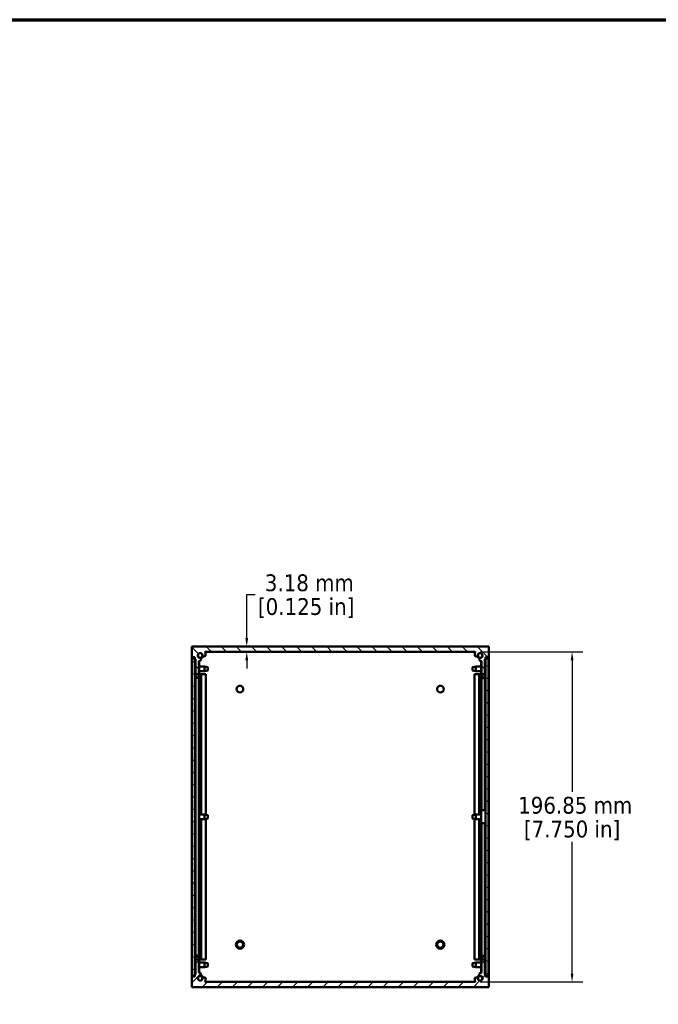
# Model space of a CAD drawing. Header units: millimetres. Extents: x 25 to 1702, y 51 to 1067.
# Tile 8 of 9: x 776 to 1157, y 480 to 1067. Entities that reach past the tile are written whole.
import ezdxf

# ---------------------------------------------------------------- set-up
doc = ezdxf.new("R2010")
doc.units = ezdxf.units.MM
doc.header["$LTSCALE"] = 2
for name, color, linetype, lineweight in [('Border (ANSI)', 7, 'Continuous', 70), ('Dimension (ANSI)', 7, 'Continuous', 25), ('Hatch (ANSI)', 7, 'Continuous', 18), ('Visible (ANSI)', 7, 'Continuous', 50)]:
    doc.layers.add(name, color=color, linetype=linetype, lineweight=lineweight)
doc.styles.add('Note Text (ANSI)', font='tahoma.ttf')
doc.dimstyles.new('Default - mm (ANSI)', dxfattribs={"dimscale": 2, "dimtxt": 5, "dimasz": 2.5, "dimexe": 3.175, "dimexo": 1.6002, "dimgap": 0.8, "dimtad": 0, "dimtih": 1, "dimtoh": 1, "dimrnd": 1e-08, "dimzin": 0, "dimdsep": 46, "dimtxsty": 'Note Text (ANSI)', "dimcen": 0.09, "dimdle": 10, "dimclrd": 256, "dimclre": 256, "dimclrt": 256, "dimadec": 1, "dimazin": 0, "dimtfac": 0.6096, "dimtofl": 0, "dimtmove": 0, "dimatfit": 3, "dimldrblk": 'Filled-1', "dimfxl": 1, "dimtolj": 1, "dimtzin": 0, "dimlwd": -1, "dimlwe": -1, "dimarcsym": 0})

# ---------------------------------------------------------------- blocks, each defined once
blk = doc.blocks.new('Borders Default Border')
at = {"layer": 'Border (ANSI)', "flags": 128}
blk.add_lwpolyline([(12.7, 25.4), (12.7, 533.4), (850.9, 533.4), (850.9, 25.4), (12.7, 25.4)], dxfattribs=at)
blk = doc.blocks.new('*D18')
at = {"layer": 'Defpoints', "color": 0, "transparency": 16777216}
for p in [(947.02, 693.12), (911.62, 689.94), (947.02, 689.94)]:
    blk.add_point(p, dxfattribs=at)
at = {"layer": 'Dimension (ANSI)', "transparency": 16777216}
for p, q in [((911.62, 698.12), (911.62, 724.15)), ((911.62, 724.15), (916.62, 724.15)), ((911.62, 684.94), (911.62, 679.94))]:
    blk.add_line(p, q, dxfattribs=at)
for points in [[(910.78, 698.12), (912.45, 698.12), (911.62, 693.12)], [(910.78, 684.94), (912.45, 684.94), (911.62, 689.94)]]:
    blk.add_solid(points, dxfattribs=at)
at = {"layer": 'Dimension (ANSI)', "transparency": 16777216, "char_height": 10, "attachment_point": 5, "style": 'Note Text (ANSI)'}
for s, insert in [('\\A1; 3.18 mm', (947.02, 730.98)), ('\\A1;[0.125 in]', (947.02, 716.01))]:
    blk.add_mtext(s, dxfattribs=dict(at, insert=insert))
blk = doc.blocks.new('Filled-1')
at = {"color": 0}
for p, q in [((0, 0), (-1, 0.33)), ((-1, 0.33), (-1, -0.33)), ((-1, 0), (0, 0)), ((-1, -0.33), (0, 0))]:
    blk.add_line(p, q, dxfattribs=at)
at = {"color": 0, "flags": 128}
blk.add_lwpolyline([(-1, -0.33), (0, 0), (-1, 0.33), (-1, -0.33)], dxfattribs=at)
at = {"color": 0}
blk.add_solid([(-1, -0.33), (0, 0), (-1, 0.33), (-1, -0.33)], dxfattribs=at)
blk = doc.blocks.new('*D19')
at = {"layer": 'Defpoints', "color": 0, "transparency": 16777216}
for p in [(1047.52, 689.94), (1047.53, 493.09), (1105.53, 493.09)]:
    blk.add_point(p, dxfattribs=at)
at = {"layer": 'Dimension (ANSI)', "transparency": 16777216}
for p, q in [((1050.72, 689.94), (1111.88, 689.94)), ((1105.53, 684.94), (1105.53, 606.49)), ((1105.53, 498.09), (1105.53, 576.55)), ((1050.73, 493.09), (1111.88, 493.09))]:
    blk.add_line(p, q, dxfattribs=at)
for points in [[(1104.7, 684.94), (1106.36, 684.94), (1105.53, 689.94)], [(1104.7, 498.09), (1106.36, 498.09), (1105.53, 493.09)]]:
    blk.add_solid(points, dxfattribs=at)
at = {"layer": 'Dimension (ANSI)', "transparency": 16777216, "char_height": 10, "attachment_point": 5, "style": 'Note Text (ANSI)'}
for s, insert in [('\\A1; 196.85 mm', (1105.53, 598.35)), ('\\A1;[7.750 in]', (1105.53, 583.38))]:
    blk.add_mtext(s, dxfattribs=dict(at, insert=insert))

msp = doc.modelspace()

# ---------------------------------------------------------------- hatches: boundary and pattern name
at = {"layer": 'Hatch (ANSI)'}
h = msp.add_hatch(dxfattribs=at)
h.set_pattern_fill('ANSI31', color=256, scale=50.8, angle=90, style=0)
h.set_pattern_definition([(135, (0, 0), (-4.490128, -4.490128), [])])
edge = h.paths.add_edge_path()
edge.add_line((878.787, 693.119), (878.787, 686.769))
edge.add_line((878.787, 686.769), (880.616, 686.769))
edge.add_line((880.616, 686.769), (880.616, 686.019))
edge.add_line((880.616, 686.019), (880.616, 685.499))
edge.add_line((880.616, 685.499), (880.754, 685.499))
edge.add_line((880.754, 685.499), (880.997, 685.499))
edge.add_line((880.997, 685.499), (880.997, 676.609))
edge.add_line((880.997, 676.609), (883.029, 676.609))
edge.add_line((883.029, 676.609), (883.029, 684.108))
edge.add_ellipse((883.41, 684.108), major_axis=(-0.381, 0), ratio=1, start_angle=267.543268, end_angle=360, ccw=False)
edge.add_ellipse((883.468, 685.453), major_axis=(-0.041, -0.964), ratio=1, start_angle=0, end_angle=173.339678)
edge.add_ellipse((883.842, 687.785), major_axis=(-0.221, -1.379), ratio=1, start_angle=108.234109, end_angle=360, ccw=False)
edge.add_ellipse((886.175, 688.159), major_axis=(-0.953, -0.153), ratio=1, start_angle=0, end_angle=180)
edge.add_ellipse((883.842, 687.785), major_axis=(3.285, 0.527), ratio=1, start_angle=0, end_angle=19.532567)
edge.add_ellipse((887.097, 689.563), major_axis=(-0.334, -0.183), ratio=1, start_angle=241.350379, end_angle=360, ccw=False)
edge.add_line((887.097, 689.944), (1047.516, 689.944))
edge.add_ellipse((1047.516, 689.563), major_axis=(0, 0.381), ratio=1, start_angle=241.350379, end_angle=360, ccw=False)
edge.add_ellipse((1050.77, 687.785), major_axis=(-2.92, 1.595), ratio=1, start_angle=0, end_angle=19.532567)
edge.add_ellipse((1048.438, 688.159), major_axis=(-0.953, 0.153), ratio=1, start_angle=0, end_angle=180)
edge.add_ellipse((1050.77, 687.785), major_axis=(-1.379, 0.221), ratio=1, start_angle=108.234109, end_angle=360, ccw=False)
edge.add_ellipse((1051.145, 685.453), major_axis=(-0.153, 0.953), ratio=1, start_angle=0, end_angle=173.339678)
edge.add_ellipse((1051.202, 684.108), major_axis=(-0.016, 0.381), ratio=1, start_angle=267.543268, end_angle=360, ccw=False)
edge.add_line((1051.583, 684.108), (1051.583, 676.609))
edge.add_line((1051.583, 676.609), (1053.615, 676.609))
edge.add_line((1053.615, 676.609), (1053.615, 685.499))
edge.add_line((1053.615, 685.499), (1053.885, 685.499))
edge.add_line((1053.885, 685.499), (1053.996, 685.499))
edge.add_line((1053.996, 685.499), (1053.996, 686.019))
edge.add_line((1053.996, 686.019), (1053.996, 686.769))
edge.add_line((1053.996, 686.769), (1055.825, 686.769))
edge.add_line((1055.825, 686.769), (1055.825, 693.119))
edge.add_line((1055.825, 693.119), (878.787, 693.119))
h = msp.add_hatch(dxfattribs=at)
h.set_pattern_fill('ANSI31', color=256, scale=50.8, angle=165, style=0)
h.set_pattern_definition([(210, (0, 0), (3.175, -5.49926), [])])
h.paths.add_polyline_path([(880.754, 686.019), (880.616, 686.019), (878.954, 686.019), (878.954, 497.019), (880.629, 497.019), (880.754, 497.019), (880.754, 497.539), (880.754, 685.499)])
h = msp.add_hatch(dxfattribs=at)
h.set_pattern_fill('ANSI31', color=256, scale=50.8, angle=105, style=0)
h.set_pattern_definition([(150, (0, 0), (-3.175, -5.49926), [])])
h.paths.add_polyline_path([(1053.885, 497.019), (1054.009, 497.019), (1055.685, 497.019), (1055.685, 686.019), (1053.996, 686.019), (1053.885, 686.019), (1053.885, 685.499), (1053.885, 497.539)])
h = msp.add_hatch(dxfattribs=at)
h.set_pattern_fill('ANSI31', color=256, scale=50.8, angle=180, style=0)
h.set_pattern_definition([(225, (0, 0), (4.490128, -4.490128), [])])
edge = h.paths.add_edge_path()
edge.add_line((878.8, 496.269), (878.8, 489.919))
edge.add_line((878.8, 489.919), (1055.838, 489.919))
edge.add_line((1055.838, 489.919), (1055.838, 496.269))
edge.add_line((1055.838, 496.269), (1054.009, 496.269))
edge.add_line((1054.009, 496.269), (1054.009, 497.019))
edge.add_line((1054.009, 497.019), (1054.009, 497.539))
edge.add_line((1054.009, 497.539), (1053.885, 497.539))
edge.add_line((1053.885, 497.539), (1053.628, 497.539))
edge.add_line((1053.628, 497.539), (1053.628, 506.429))
edge.add_line((1053.628, 506.429), (1051.596, 506.429))
edge.add_line((1051.596, 506.429), (1051.596, 498.93))
edge.add_ellipse((1051.215, 498.93), major_axis=(0.381, 0), ratio=1, start_angle=267.543268, end_angle=360, ccw=False)
edge.add_ellipse((1051.158, 497.585), major_axis=(0.041, 0.964), ratio=1, start_angle=0, end_angle=173.339678)
edge.add_ellipse((1050.783, 495.253), major_axis=(0.221, 1.379), ratio=1, start_angle=108.234109, end_angle=360, ccw=False)
edge.add_ellipse((1048.451, 494.879), major_axis=(0.953, 0.153), ratio=1, start_angle=0, end_angle=180)
edge.add_ellipse((1050.783, 495.253), major_axis=(-3.285, -0.527), ratio=1, start_angle=0, end_angle=19.532567)
edge.add_ellipse((1047.529, 493.475), major_axis=(0.334, 0.183), ratio=1, start_angle=241.350379, end_angle=360, ccw=False)
edge.add_line((1047.529, 493.094), (887.11, 493.094))
edge.add_ellipse((887.11, 493.475), major_axis=(0, -0.381), ratio=1, start_angle=241.350379, end_angle=360, ccw=False)
edge.add_ellipse((883.855, 495.253), major_axis=(2.92, -1.595), ratio=1, start_angle=0, end_angle=19.532567)
edge.add_ellipse((886.188, 494.879), major_axis=(0.953, -0.153), ratio=1, start_angle=0, end_angle=180)
edge.add_ellipse((883.855, 495.253), major_axis=(1.379, -0.221), ratio=1, start_angle=108.234109, end_angle=360, ccw=False)
edge.add_ellipse((883.481, 497.585), major_axis=(0.153, -0.953), ratio=1, start_angle=0, end_angle=173.339678)
edge.add_ellipse((883.423, 498.93), major_axis=(0.016, -0.381), ratio=1, start_angle=267.543268, end_angle=360, ccw=False)
edge.add_line((883.042, 498.93), (883.042, 506.429))
edge.add_line((883.042, 506.429), (881.01, 506.429))
edge.add_line((881.01, 506.429), (881.01, 497.539))
edge.add_line((881.01, 497.539), (880.754, 497.539))
edge.add_line((880.754, 497.539), (880.629, 497.539))
edge.add_line((880.629, 497.539), (880.629, 497.019))
edge.add_line((880.629, 497.019), (880.629, 496.269))
edge.add_line((880.629, 496.269), (878.8, 496.269))

# ---------------------------------------------------------------- linework, layer by layer
at = {"layer": 'Visible (ANSI)'}
for p, q in [((878.787, 693.119), (878.787, 686.769)), ((1055.825, 693.119), (878.787, 693.119)), ((1055.825, 686.769), (1055.825, 693.119)), ((887.097, 689.944), (1047.516, 689.944)), ((878.787, 676.619), (878.787, 686.769)), ((878.787, 686.769), (880.616, 686.769)), ((880.754, 686.019), (878.954, 686.019)), ((878.954, 686.019), (878.954, 497.019)), ((880.616, 686.769), (880.616, 685.499)), ((880.616, 685.499), (880.997, 685.499)), ((880.754, 497.019), (880.754, 686.019)), ((880.997, 683.824), (880.754, 683.824)), ((880.754, 683.764), (880.997, 683.764)), ((880.997, 685.499), (880.997, 676.609)), ((883.029, 676.609), (883.029, 684.108)), ((883.254, 683.824), (883.029, 683.824)), ((883.029, 683.764), (883.254, 683.764)), ((883.254, 683.824), (883.254, 683.764)), ((883.254, 683.764), (883.254, 675.614)), ((883.254, 681.141), (886.371, 681.141)), ((886.371, 678.297), (886.371, 681.141)), ((888.479, 680.722), (886.371, 681.141)), ((1046.16, 680.722), (1048.268, 681.141)), ((1048.268, 681.141), (1048.268, 678.297)), ((1051.359, 681.141), (1048.268, 681.141)), ((1051.583, 683.95), (1051.359, 683.95)), ((1051.359, 683.631), (1051.359, 683.95)), ((1051.359, 683.631), (1051.583, 683.631)), ((1051.359, 675.488), (1051.359, 683.631)), ((1051.583, 684.108), (1051.583, 676.609)), ((1053.615, 676.609), (1053.615, 685.499)), ((1053.615, 685.499), (1053.996, 685.499)), ((1053.872, 683.95), (1053.615, 683.95)), ((1053.615, 683.631), (1053.872, 683.631)), ((1053.872, 683.631), (1053.872, 683.95)), ((1053.872, 683.631), (1053.872, 675.488)), ((1053.885, 681.141), (1053.872, 681.141)), ((1055.685, 686.019), (1053.885, 686.019)), ((1053.885, 686.019), (1053.885, 497.019)), ((1053.996, 685.499), (1053.996, 686.769)), ((1053.996, 686.769), (1055.825, 686.769)), ((1055.685, 497.019), (1055.685, 686.019)), ((1055.825, 676.619), (1055.825, 686.769)), ((878.954, 676.619), (878.787, 676.619)), ((878.787, 506.419), (878.787, 676.619)), ((880.997, 676.609), (883.029, 676.609)), ((880.997, 676.609), (880.997, 675.614)), ((882.997, 675.614), (882.997, 676.609)), ((883.254, 678.297), (886.371, 678.297)), ((883.427, 676.619), (883.254, 676.619)), ((883.427, 676.619), (884.433, 676.619)), ((885.222, 676.619), (884.433, 676.619)), ((884.433, 676.619), (884.433, 592.941)), ((885.222, 676.619), (887.14, 676.619)), ((888.479, 678.716), (886.371, 678.297)), ((887.14, 676.619), (887.14, 592.789)), ((888.479, 680.722), (888.479, 678.716)), ((1046.16, 678.716), (1046.16, 680.722)), ((1046.16, 678.716), (1048.268, 678.297)), ((1049.391, 676.619), (1047.473, 676.619)), ((1047.473, 592.783), (1047.473, 676.619)), ((1051.359, 678.297), (1048.268, 678.297)), ((1049.391, 676.619), (1050.18, 676.619)), ((1051.186, 676.619), (1050.18, 676.619)), ((1050.18, 592.941), (1050.18, 676.619)), ((1051.186, 676.619), (1051.359, 676.619)), ((1051.583, 676.609), (1053.615, 676.609)), ((1051.615, 676.609), (1051.615, 675.488)), ((1053.615, 675.488), (1053.615, 676.609)), ((1053.885, 678.297), (1053.872, 678.297)), ((1053.872, 676.619), (1053.885, 676.619)), ((1055.685, 676.619), (1055.825, 676.619)), ((1055.825, 676.619), (1055.825, 506.419)), ((880.997, 674.854), (880.997, 595.444)), ((883.029, 674.898), (883.029, 595.444)), ((1051.583, 595.546), (1051.583, 674.773)), ((1053.615, 595.547), (1053.615, 674.729)), ((880.997, 595.444), (880.754, 595.444)), ((880.997, 595.444), (880.997, 587.594)), ((882.997, 595.444), (882.997, 587.594)), ((883.254, 595.444), (882.997, 595.444)), ((883.254, 595.444), (883.254, 587.594)), ((883.254, 592.941), (886.371, 592.941)), ((886.371, 590.097), (886.371, 592.941)), ((888.479, 592.522), (886.371, 592.941)), ((1046.16, 592.522), (1048.268, 592.941)), ((1048.268, 592.941), (1048.268, 590.097)), ((1051.359, 592.941), (1048.268, 592.941)), ((1051.359, 595.531), (1051.359, 587.683)), ((1053.872, 595.531), (1053.872, 587.683)), ((1053.885, 592.941), (1053.872, 592.941)), ((880.754, 587.594), (880.997, 587.594)), ((880.997, 587.594), (880.997, 508.317)), ((882.997, 587.594), (883.254, 587.594)), ((883.029, 587.594), (883.029, 508.309)), ((883.254, 590.097), (886.371, 590.097)), ((884.433, 590.097), (884.433, 506.419)), ((888.479, 590.516), (886.371, 590.097)), ((887.14, 590.25), (887.14, 506.419)), ((888.479, 592.522), (888.479, 590.516)), ((1046.16, 590.516), (1046.16, 592.522)), ((1046.16, 590.516), (1048.268, 590.097)), ((1047.473, 506.419), (1047.473, 590.255)), ((1051.359, 590.097), (1048.268, 590.097)), ((1050.18, 506.419), (1050.18, 590.097)), ((1051.359, 587.507), (1051.359, 587.683)), ((1051.583, 587.507), (1051.359, 587.507)), ((1051.583, 508.151), (1051.583, 587.66)), ((1051.615, 587.683), (1051.615, 587.66)), ((1053.615, 587.66), (1053.615, 587.683)), ((1053.615, 508.231), (1053.615, 587.66)), ((1053.872, 587.507), (1053.615, 587.507)), ((1053.885, 590.097), (1053.872, 590.097)), ((1053.872, 587.683), (1053.872, 587.507)), ((878.954, 506.419), (878.787, 506.419)), ((878.787, 506.419), (878.787, 489.919)), ((881.01, 507.575), (881.01, 506.429)), ((883.042, 506.429), (881.01, 506.429)), ((881.01, 506.429), (881.01, 497.539)), ((883.01, 506.429), (883.01, 507.575)), ((883.042, 498.93), (883.042, 506.429)), ((883.267, 507.575), (883.267, 499.434)), ((883.427, 506.419), (883.267, 506.419)), ((883.427, 506.419), (884.433, 506.419)), ((885.222, 506.419), (884.433, 506.419)), ((885.222, 506.419), (887.14, 506.419)), ((1049.391, 506.419), (1047.473, 506.419)), ((1049.391, 506.419), (1050.18, 506.419)), ((1051.186, 506.419), (1050.18, 506.419)), ((1051.186, 506.419), (1051.372, 506.419)), ((1051.372, 499.305), (1051.372, 507.454)), ((1053.628, 506.429), (1051.596, 506.429)), ((1051.596, 506.429), (1051.596, 498.93)), ((1051.628, 507.454), (1051.628, 506.429)), ((1053.615, 506.429), (1053.615, 507.494)), ((1053.628, 506.429), (1053.628, 507.454)), ((1053.628, 497.539), (1053.628, 506.429)), ((1055.685, 506.419), (1055.825, 506.419)), ((1055.825, 506.419), (1055.825, 496.269)), ((881.01, 499.434), (880.754, 499.434)), ((880.754, 499.063), (881.01, 499.063)), ((883.267, 499.434), (883.042, 499.434)), ((883.042, 499.063), (883.267, 499.063)), ((883.267, 504.741), (886.371, 504.741)), ((883.267, 501.897), (886.371, 501.897)), ((883.267, 499.434), (883.267, 499.063)), ((886.371, 501.897), (886.371, 504.741)), ((888.479, 504.322), (886.371, 504.741)), ((888.479, 502.316), (886.371, 501.897)), ((888.479, 504.322), (888.479, 502.316)), ((1046.16, 504.322), (1048.268, 504.741)), ((1046.16, 502.316), (1046.16, 504.322)), ((1046.16, 502.316), (1048.268, 501.897)), ((1048.268, 504.741), (1048.268, 501.897)), ((1051.372, 504.741), (1048.268, 504.741)), ((1051.372, 501.897), (1048.268, 501.897)), ((1051.596, 499.305), (1051.372, 499.305)), ((1051.372, 499.184), (1051.372, 499.305)), ((1051.372, 499.184), (1051.596, 499.184)), ((1053.885, 499.305), (1053.628, 499.305)), ((1053.628, 499.184), (1053.885, 499.184)), ((878.8, 496.269), (878.8, 489.919)), ((880.629, 496.269), (878.8, 496.269)), ((878.954, 497.019), (880.754, 497.019)), ((881.01, 497.539), (880.629, 497.539)), ((880.629, 497.539), (880.629, 496.269)), ((1054.009, 497.539), (1053.628, 497.539)), ((1053.885, 497.019), (1055.685, 497.019)), ((1054.009, 496.269), (1054.009, 497.539)), ((1055.838, 496.269), (1054.009, 496.269)), ((1055.838, 489.919), (1055.838, 496.269)), ((878.787, 489.919), (878.8, 489.919)), ((878.8, 489.919), (1055.838, 489.919)), ((1047.529, 493.094), (887.11, 493.094))]:
    msp.add_line(p, q, dxfattribs=at)
for centre, radius in [((883.829, 687.785), 1.359), ((1050.783, 687.785), 1.359), ((907.581, 667.719), 1.981), ((1027.031, 667.719), 1.981), ((907.601, 515.319), 2.413), ((907.601, 515.319), 1.88), ((1027.031, 515.319), 2.413), ((1027.031, 515.319), 1.88), ((883.829, 495.253), 1.359), ((1050.783, 495.253), 1.359)]:
    msp.add_circle(centre, radius, dxfattribs=at)
for centre, radius, start, end in [((883.842, 687.785), 1.397, 9.117054, 260.882946), ((883.829, 687.785), 1.753, 282.444024, 348.236203), ((886.175, 688.159), 0.965, 189.117054, 9.117054), ((887.097, 689.563), 0.381, 90, 208.649621), ((883.842, 687.785), 3.327, 9.117054, 28.649621), ((1048.438, 688.159), 0.965, 170.882946, 350.882946), ((1050.77, 687.785), 3.327, 151.350379, 170.882946), ((1047.516, 689.563), 0.381, 331.350379, 90), ((1050.783, 687.785), 1.753, 191.763797, 257.555976), ((1050.77, 687.785), 1.397, 279.117054, 170.882946), ((883.41, 684.108), 0.381, 87.543268, 180), ((883.468, 685.453), 0.965, 267.543268, 80.882946), ((1051.145, 685.453), 0.965, 99.117054, 272.456732), ((1051.202, 684.108), 0.381, 0, 92.456732), ((883.855, 495.253), 1.397, 99.117054, 350.882946), ((883.423, 498.93), 0.381, 180, 272.456732), ((883.481, 497.585), 0.965, 279.117054, 92.456732), ((883.829, 495.253), 1.753, 11.442357, 77.18964), ((886.188, 494.879), 0.965, 350.882946, 170.882946), ((887.11, 493.475), 0.381, 151.350379, 270), ((883.855, 495.253), 3.327, 331.350379, 350.882946), ((1048.451, 494.879), 0.965, 9.117054, 189.117054), ((1050.783, 495.253), 3.327, 189.117054, 208.649621), ((1047.529, 493.475), 0.381, 270, 28.649621), ((1050.783, 495.253), 1.753, 102.076077, 167.923923), ((1050.783, 495.253), 1.397, 189.117054, 80.882946), ((1051.158, 497.585), 0.965, 87.543268, 260.882946), ((1051.215, 498.93), 0.381, 267.543268, 0)]:
    msp.add_arc(centre, radius, start, end, dxfattribs=at)
for centre, major_axis, ratio, start_param, end_param in [((881.997, 675.614), (1.256, 0), 0.9999711, 3.2855883, 6.2831853), ((881.997, 675.674), (1, 0), 0.9999711, 3.1415927, 6.2831853), ((881.997, 675.614), (-1, 0), 0.9999711, 0, 3.1415927), ((1052.615, 675.488), (1.256, 0), 0.9991755, 3.1415927, 6.2831853), ((1052.615, 675.807), (1, 0), 0.9991755, 3.1415927, 6.2831853), ((1052.615, 675.488), (-1, 0), 0.9991755, 0, 3.1415927), ((1052.615, 595.531), (1.256, 0), 0.0215115, 0, 3.1415927), ((1052.615, 587.683), (-1.256, 0), 0.0215115, 3.1415927, 6.2831853), ((1052.615, 587.683), (1, 0), 0.0215115, 0, 3.1415927), ((882.01, 507.575), (-1.256, 0), 0.9988822, 3.1415927, 6.2831853), ((882.01, 507.575), (1, 0), 0.9988822, 0, 3.1415927), ((882.01, 507.204), (-1, 0), 0.9988822, 3.1415927, 6.2831853), ((1052.628, 507.454), (-1.256, 0), 0.9998811, 3.1415927, 6.2831853), ((1052.628, 507.454), (1, 0), 0.9998811, 0, 3.1415927), ((1052.628, 507.333), (-1, 0), 0.9998811, 3.1415927, 6.2831853)]:
    msp.add_ellipse(centre, major_axis=major_axis, ratio=ratio, start_param=start_param, end_param=end_param, dxfattribs=at)

# ---------------------------------------------------------------- block references
at = {"xscale": 2, "yscale": 2, "zscale": 2}
msp.add_blockref('Borders Default Border', (0, 0), dxfattribs=at)

# ---------------------------------------------------------------- dimensions: what is measured, and where the dimension line sits
at = {"layer": 'Dimension (ANSI)'}
for base, p1, p2, angle, text, override, picture, middle in [((911.615579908, 689.944059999), (947.020146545, 693.119059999), (947.020146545, 689.944059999), 90, ' <> mm\\X[0.125 in]', {"dimgap": 0.8, "dimdec": 2, "dimpost": '', "dimse1": 1, "dimse2": 1, "dimtol": 0, "dimlim": 0, "dimtp": 0, "dimtm": 0, "dimtdec": 2, "dimatfit": 1}, '*D18', (947.020146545, 724.154878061)), ((1105.53, 493.094), (1047.516, 689.944), (1047.529, 493.094), 270, ' <> mm\\X[7.750 in]', {"dimgap": 0.8, "dimdec": 2, "dimpost": '', "dimtol": 0, "dimlim": 0, "dimtp": 0, "dimtm": 0, "dimtdec": 2, "dimatfit": 1}, '*D19', (1105.53, 591.519))]:
    dim = msp.add_linear_dim(base=base, p1=p1, p2=p2, angle=angle, text=text, dimstyle='Default - mm (ANSI)', override=override, dxfattribs=at)
    dim.commit()
    dim.dimension.update_dxf_attribs({"geometry": picture, "text_midpoint": middle, "dimtype": 160})

doc.saveas('drawing.dxf')
